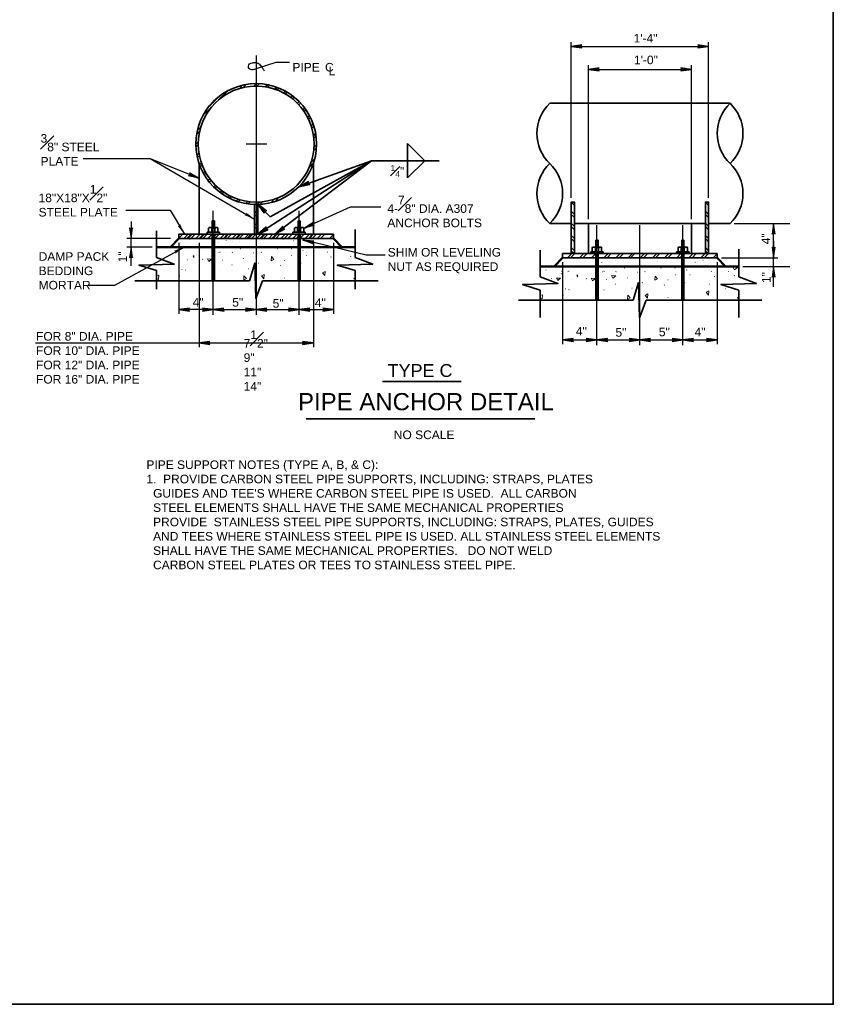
# Model space of a CAD drawing. Extents: x -369 to 591, y -303 to 369.
# Tile 4 of 6: x 307 to 591, y -303 to 41. Entities that reach past the tile are written whole.
import ezdxf

# ---------------------------------------------------------------- set-up
doc = ezdxf.new("R2010")
doc.units = 0
doc.header["$MEASUREMENT"] = 0
doc.linetypes.add('ACAD_ISO08W100', pattern=[432, 288, -36, 72, -36])
for name, color, linetype, lineweight in [('Level 1', 7, 'Continuous', 18), ('S-Anno-Brkl', 2, 'Continuous', 35), ('S-Anno-Dims', 33, 'Continuous', 35), ('S-Anno-Note', 2, 'Continuous', 50), ('S-Anno-Patt', 152, 'Continuous', 18), ('S-Anno-Symb-Weld', 5, 'Continuous', 35), ('S-Anno-Text', 53, 'Continuous', 25), ('S-Anno-Text-Titl', 6, 'Continuous', 35), ('S-Sect-Cntr', 5, 'ACAD_ISO08W100', 25), ('S-Sect-Conc', 6, 'Continuous', 50), ('S-Sect-Misc', 3, 'Continuous', 35), ('S-Sect-Shps', 3, 'Continuous', 35)]:
    doc.layers.add(name, color=color, linetype=linetype, lineweight=lineweight)
doc.styles.add('NOTES', font='romans.shx')

# ---------------------------------------------------------------- blocks, each defined once
blk = doc.blocks.new('LARROW')
at = {"linetype": 'ByBlock', "lineweight": -2}
blk.add_hatch(color=0, dxfattribs=at).paths.add_polyline_path([(-4.92, -0.71), (-4.77, -0.59), (-4.55, -0.38), (-4.44, -0.19), (-4.42, 0), (-4.46, 0.21), (-4.57, 0.41), (-4.79, 0.61), (-4.93, 0.71), (0, 0)])
at = {"color": 0, "linetype": 'ByBlock', "lineweight": -2, "flags": 128}
blk.add_lwpolyline([(0, 0), (-4.93, 0.71), (-4.79, 0.61), (-4.57, 0.41), (-4.57, 0.41), (-4.46, 0.21), (-4.42, 0), (-4.44, -0.19), (-4.55, -0.38), (-4.77, -0.59), (-4.92, -0.71)], close=True, dxfattribs=at)

msp = doc.modelspace()

# ---------------------------------------------------------------- hatches: boundary and pattern name
at = {"layer": 'S-Anno-Symb-Weld'}
for points in [[(404.25, -17.62), (407.59, -15.84), (407.51, -15.97), (407.41, -16.18), (407.39, -16.35), (407.41, -16.48), (407.5, -16.62), (407.63, -16.74), (407.84, -16.83), (407.96, -16.87)], [(392.1, -26.78), (389.89, -23.7), (392.88, -26.02), (392.74, -26), (392.51, -26), (392.34, -26.04), (392.23, -26.12), (392.13, -26.26), (392.08, -26.43), (392.09, -26.65)], [(389.89, -34.2), (392.74, -31.71), (392.69, -31.85), (392.64, -32.07), (392.66, -32.24), (392.72, -32.37), (392.83, -32.49), (392.99, -32.58), (393.21, -32.61), (393.34, -32.62)]]:
    msp.add_hatch(color=256, dxfattribs=at).paths.add_polyline_path(points)
at = {"layer": 'S-Anno-Text'}
for points in [[(388.76, -28.95), (385.25, -27.54), (385.39, -27.52), (385.62, -27.46), (385.76, -27.37), (385.85, -27.26), (385.91, -27.11), (385.91, -26.93), (385.84, -26.71), (385.79, -26.6)], [(364.23, -34.2), (361.86, -31.24), (361.99, -31.3), (362.22, -31.36), (362.39, -31.35), (362.52, -31.3), (362.64, -31.19), (362.73, -31.04), (362.78, -30.82), (362.79, -30.69)], [(361.08, -40.99), (361.14, -40.86), (361.2, -40.64), (361.2, -40.46), (361.15, -40.33), (361.05, -40.21), (360.9, -40.11), (360.68, -40.06), (360.55, -40.04), (364.1, -38.7)]]:
    msp.add_hatch(color=256, dxfattribs=at).paths.add_polyline_path(points, flags=16)

# ---------------------------------------------------------------- linework, layer by layer
at = {"layer": 'Level 1', "color": 3, "linetype": 'Continuous', "lineweight": 35}
msp.add_3dface([(-369.04, 368.81), (590.97, 368.81), (590.97, -303.19), (-369.04, -303.19)], dxfattribs=at)
at = {"layer": 'S-Anno-Brkl'}
for p, q in [((354.52, -42.33), (354.52, -33.02)), ((423.86, -42.33), (423.86, -32.6)), ((488.58, -49.1), (488.58, -39.79)), ((557.92, -49.1), (557.92, -39.38)), ((354.52, -53.45), (354.52, -46.92)), ((423.86, -53.45), (423.86, -46.92)), ((346.88, -50.5), (386.96, -50.5)), ((391.55, -50.5), (431.91, -50.5)), ((488.58, -63.34), (488.58, -53.69)), ((557.92, -63.34), (557.92, -53.69)), ((480.94, -57.27), (521.02, -57.27)), ((525.61, -57.27), (565.97, -57.27))]:
    msp.add_line(p, q, dxfattribs=at)
at = {"layer": 'S-Anno-Brkl', "flags": 128}
for points in [[(354.52, -42.33), (360.7, -44.63), (348.33, -44.98), (354.52, -46.92)], [(391.55, -50.5), (389.25, -56.69), (388.9, -44.31), (386.96, -50.5)], [(423.86, -42.33), (430.04, -44.63), (417.67, -44.98), (423.86, -46.92)], [(488.58, -49.1), (494.77, -51.4), (482.39, -51.75), (488.58, -53.69)], [(525.61, -57.27), (523.31, -63.46), (522.96, -51.08), (521.02, -57.27)], [(557.92, -49.1), (564.11, -51.4), (551.73, -51.75), (557.92, -53.69)]]:
    msp.add_lwpolyline(points, dxfattribs=at)
at = {"layer": 'S-Anno-Dims', "lineweight": 25}
for p, q in [((499.39, -21.47), (499.39, 32.9)), ((499.39, 31.41), (547.39, 31.41)), ((547.39, -21.47), (547.39, 32.9)), ((505.39, -28.97), (505.39, 24.89)), ((541.39, -28.97), (541.39, 24.89)), ((505.39, 23.39), (541.39, 23.39)), ((374.33, -62.39), (374.33, -26.09)), ((404.33, -62.39), (404.33, -26.09)), ((345.62, -29.71), (345.62, -35.7)), ((556.38, -30.47), (571.61, -30.47)), ((556.76, -30.47), (575.77, -30.47)), ((570.11, -42.47), (570.11, -30.47)), ((508.39, -73), (508.39, -31.04)), ((523.39, -73), (523.39, -31.04)), ((538.39, -73), (538.39, -31.04)), ((359.33, -35.7), (344.12, -35.7)), ((345.62, -38.7), (345.62, -35.7)), ((362.33, -37.2), (362.33, -62.01)), ((369.36, -37.2), (369.36, -73.64)), ((409.29, -37.2), (409.29, -73.64)), ((416.33, -37.2), (416.33, -62.01)), ((570.11, -36.48), (570.11, -42.47)), ((353.02, -38.7), (344.12, -38.7)), ((345.62, -45.3), (345.62, -38.7)), ((496.39, -43.97), (496.39, -72.62)), ((550.39, -43.97), (550.39, -72.62)), ((551.88, -42.47), (571.61, -42.47)), ((570.11, -45.47), (570.11, -42.47)), ((559.41, -45.47), (571.61, -45.47)), ((559.79, -45.47), (575.77, -45.47)), ((570.11, -52.62), (570.11, -45.47)), ((374.33, -60.52), (362.33, -60.52)), ((371.42, -60.52), (374.33, -60.52)), ((374.33, -60.52), (389.33, -60.52)), ((389.33, -60.52), (404.33, -60.52)), ((404.33, -60.52), (416.33, -60.52)), ((312.18, -72.15), (373.11, -72.15)), ((369.36, -72.15), (409.29, -72.15)), ((496.39, -71.13), (508.39, -71.13)), ((508.39, -71.13), (523.39, -71.13)), ((523.39, -71.13), (538.39, -71.13)), ((538.39, -71.13), (550.39, -71.13))]:
    msp.add_line(p, q, dxfattribs=at)
at = {"layer": 'S-Anno-Patt'}
for p, q in [((388.76, -23.79), (388.86, -23.7)), ((362.89, -37.1), (362.92, -37.13)), ((366.16, -35.98), (366.19, -36.02)), ((376.05, -37.23), (376.09, -37.26)), ((376.29, -36.97), (376.32, -37)), ((378.78, -36.44), (378.81, -36.48)), ((380.94, -36.57), (380.97, -36.61)), ((383.56, -36.84), (383.59, -36.87)), ((387.69, -36.12), (387.72, -36.15)), ((390.57, -36.25), (390.6, -36.28)), ((395.48, -37.1), (395.52, -37.13)), ((398.76, -35.98), (398.79, -36.02)), ((402.3, -36.51), (402.33, -36.54)), ((408.65, -37.23), (408.68, -37.26)), ((408.89, -36.97), (408.92, -37)), ((374.01, -40.39), (373.9, -40.42)), ((374.01, -41.27), (373.9, -41.3)), ((376.43, -40.54), (376.31, -40.58)), ((376.79, -40.39), (376.68, -40.42)), ((381.03, -40.51), (380.91, -40.54)), ((383.91, -39.27), (383.8, -39.3)), ((388.54, -40.66), (388.42, -40.7)), ((391.2, -40.51), (391.09, -40.54)), ((396.79, -39.27), (396.68, -39.3)), ((401.61, -39.3), (401.5, -39.33)), ((405.73, -39.91), (405.62, -39.94)), ((414.34, -40.42), (414.23, -40.45)), ((365.49, -43.14), (365.38, -43.18)), ((370.69, -42.95), (370.57, -42.99)), ((377.61, -43.23), (377.5, -43.26)), ((385.01, -42.68), (384.9, -42.71)), ((390.22, -44.33), (390.1, -44.36)), ((399.26, -43.36), (399.14, -43.39)), ((401.73, -41.63), (401.62, -41.67)), ((405.02, -44.33), (404.9, -44.36)), ((406.94, -41.63), (406.83, -41.67)), ((415.56, -42.14), (415.44, -42.18)), ((422.34, -41.9), (422.22, -41.93)), ((496.95, -43.87), (496.98, -43.9)), ((500.22, -42.75), (500.25, -42.79)), ((510.11, -44), (510.15, -44.03)), ((510.35, -43.74), (510.38, -43.77)), ((512.84, -43.21), (512.87, -43.25)), ((515, -43.34), (515.03, -43.38)), ((517.62, -43.61), (517.65, -43.64)), ((521.75, -42.89), (521.78, -42.92)), ((524.63, -43.02), (524.66, -43.05)), ((529.55, -43.87), (529.58, -43.9)), ((532.82, -42.75), (532.85, -42.79)), ((536.36, -43.28), (536.39, -43.31)), ((542.71, -44), (542.75, -44.03)), ((542.95, -43.74), (542.98, -43.77)), ((545.44, -43.21), (545.47, -43.25)), ((547.6, -43.34), (547.63, -43.38)), ((550.22, -43.61), (550.25, -43.64)), ((363.47, -46.52), (363.35, -46.55)), ((364.67, -46.76), (364.56, -46.8)), ((376.79, -46.85), (376.68, -46.88)), ((380.9, -44.87), (380.78, -44.91)), ((386.65, -46.25), (386.54, -46.28)), ((397.89, -45.15), (397.78, -45.18)), ((490.63, -46.71), (490.51, -46.75)), ((495.95, -47.08), (495.84, -47.11)), ((495.95, -47.96), (495.84, -47.99)), ((498.37, -47.23), (498.26, -47.26)), ((498.73, -47.08), (498.62, -47.11)), ((508.07, -47.16), (507.96, -47.19)), ((508.07, -48.04), (507.96, -48.07)), ((510.49, -47.31), (510.37, -47.35)), ((510.85, -47.16), (510.74, -47.19)), ((515.09, -47.28), (514.98, -47.31)), ((517.97, -46.04), (517.86, -46.07)), ((522.6, -47.43), (522.48, -47.47)), ((525.26, -47.28), (525.15, -47.31)), ((530.86, -46.04), (530.74, -46.07)), ((535.67, -46.07), (535.56, -46.1)), ((539.79, -46.68), (539.68, -46.71)), ((548.41, -47.19), (548.29, -47.22)), ((554.34, -47.19), (554.22, -47.22)), ((362.62, -48.7), (362.51, -48.74)), ((374.74, -48.79), (374.62, -48.82)), ((399.26, -49.54), (399.15, -49.57)), ((492.63, -49.64), (492.52, -49.67)), ((499.55, -49.91), (499.44, -49.95)), ((504.75, -49.72), (504.63, -49.76)), ((511.67, -50), (511.56, -50.03)), ((519.07, -49.45), (518.96, -49.48)), ((524.28, -51.1), (524.16, -51.13)), ((533.32, -50.13), (533.2, -50.16)), ((535.8, -48.41), (535.68, -48.44)), ((539.08, -51.1), (538.96, -51.13)), ((541, -48.41), (540.89, -48.44)), ((549.62, -48.92), (549.5, -48.95)), ((556.4, -48.67), (556.28, -48.7)), ((497.53, -53.29), (497.42, -53.32)), ((498.73, -53.53), (498.62, -53.57)), ((510.85, -53.62), (510.74, -53.65)), ((514.96, -51.64), (514.85, -51.68)), ((520.71, -53.02), (520.6, -53.05)), ((531.95, -51.92), (531.84, -51.95)), ((547.69, -51.61), (547.58, -51.64)), ((553.45, -53.25), (553.33, -53.28)), ((496.68, -55.47), (496.57, -55.51)), ((508.8, -55.56), (508.69, -55.59)), ((533.32, -56.31), (533.21, -56.34))]:
    msp.add_line(p, q, dxfattribs=at)
at = {"layer": 'S-Anno-Patt', "flags": 128}
for points in [[(367.62, -42.36), (367.28, -41.76), (367.63, -41.78)], [(557.45, -45.79), (556.49, -46.61), (556.02, -45.77)], [(556.95, -45.76), (557.45, -45.79)], [(354.97, -48.72), (355.27, -48.55), (355.18, -50.02)], [(355.18, -50.02), (354.97, -49.77)], [(384.97, -50.08), (385.06, -48.71)], [(385.06, -48.71), (385.88, -49.66), (385.14, -50.08)], [(423.55, -49.84), (423.4, -49.65), (423.55, -49.57)], [(501.68, -49.13), (501.34, -48.53), (501.69, -48.55)], [(489.03, -55.49), (489.33, -55.32), (489.24, -56.79)], [(489.24, -56.79), (489.03, -56.54)], [(519.03, -56.85), (519.12, -55.48)], [(519.12, -55.48), (519.94, -56.43), (519.2, -56.85)], [(557.61, -56.61), (557.46, -56.42), (557.61, -56.34)]]:
    msp.add_lwpolyline(points, dxfattribs=at)
at = {"layer": 'S-Anno-Patt'}
for points in [[(373.73, -42.91), (372.77, -43.73), (372.26, -42.81)], [(394.63, -42.04), (395.45, -43), (394.53, -43.51)], [(404.7, -48.16), (403.89, -47.2), (404.8, -46.69)], [(413.32, -48.67), (412.5, -47.71), (413.41, -47.2)], [(391.99, -49.74), (391.17, -48.78), (392.09, -48.27)], [(495.67, -49.6), (494.72, -50.41), (494.2, -49.5)], [(507.79, -49.68), (506.83, -50.5), (506.32, -49.58)], [(514.93, -48.71), (513.97, -49.53), (513.46, -48.61)], [(528.69, -48.81), (529.51, -49.77), (528.59, -50.28)], [(538.77, -54.93), (537.95, -53.97), (538.86, -53.46)], [(547.38, -55.44), (546.56, -54.48), (547.47, -53.97)], [(526.05, -56.51), (525.23, -55.55), (526.15, -55.04)]]:
    msp.add_3dface(points, dxfattribs=at)
at = {"layer": 'S-Anno-Symb-Weld'}
for p, q in [((442.19, -2.51), (448.19, -8.51)), ((442.19, -8.51), (442.19, -2.51)), ((429.66, -8.51), (389.89, -34.2)), ((429.66, -8.51), (394.16, -28.13)), ((429.66, -8.51), (395.87, -34.2)), ((429.66, -8.51), (404.25, -17.62)), ((429.66, -8.51), (453.25, -8.51)), ((442.19, -8.51), (442.19, -14.51)), ((442.19, -14.51), (448.19, -8.51)), ((394.16, -28.13), (389.89, -23.7))]:
    msp.add_line(p, q, dxfattribs=at)
at = {"layer": 'S-Anno-Symb-Weld', "flags": 128}
for points in [[(404.25, -17.62), (407.96, -16.87), (407.84, -16.83), (407.63, -16.74), (407.63, -16.74), (407.5, -16.62), (407.41, -16.48), (407.39, -16.35), (407.41, -16.18), (407.51, -15.97), (407.59, -15.84)], [(389.89, -23.7), (392.1, -26.78), (392.09, -26.65), (392.08, -26.43), (392.08, -26.43), (392.13, -26.26), (392.23, -26.12), (392.34, -26.04), (392.51, -26), (392.74, -26), (392.88, -26.02)], [(389.89, -34.2), (393.34, -32.62), (393.21, -32.61), (392.99, -32.58), (392.99, -32.58), (392.83, -32.49), (392.72, -32.37), (392.66, -32.24), (392.64, -32.07), (392.69, -31.85), (392.74, -31.71)]]:
    msp.add_lwpolyline(points, close=True, dxfattribs=at)
msp.add_lwpolyline([(399.19, -32.36), (395.87, -34.2), (398.53, -31.5), (398.49, -31.64), (398.45, -31.87), (398.48, -32.04), (398.55, -32.16), (398.67, -32.27), (398.83, -32.34), (399.06, -32.36), (399.19, -32.36), (395.96, -34.14), (398.45, -31.6), (398.42, -31.73), (398.38, -31.97), (398.46, -32.17), (398.62, -32.32), (398.79, -32.37), (398.96, -32.39), (399.07, -32.39), (396.12, -34.02), (398.36, -31.74), (398.32, -31.87), (398.33, -31.98), (398.35, -32.11), (398.43, -32.26), (398.52, -32.36), (398.64, -32.41), (398.8, -32.4), (398.94, -32.43), (396.3, -33.88), (398.26, -31.9), (398.26, -32.1), (398.34, -32.27), (398.48, -32.42), (398.81, -32.46), (396.52, -33.73), (398.18, -32.06), (398.22, -32.16), (398.27, -32.34), (398.42, -32.46), (398.66, -32.48), (396.7, -33.59), (398.16, -32.16), (398.18, -32.31), (398.24, -32.44), (398.49, -32.53), (396.93, -33.42), (398.09, -32.28), (398.12, -32.39), (398.18, -32.49), (398.36, -32.55), (397.2, -33.21), (398.05, -32.4), (398.12, -32.54), (398.26, -32.55), (397.42, -33.05), (398.02, -32.48), (398.12, -32.59), (397.64, -32.88), (398.02, -32.54), (398.06, -32.57), (397.92, -32.67)], dxfattribs=at)
at = {"layer": 'S-Anno-Text', "flags": 128}
for points in [[(401.02, 25.83), (396.18, 25.83), (389.33, 23.61)], [(328.82, -7.73), (352.24, -7.73), (388.76, -28.95)], [(328.82, -7.73), (352.24, -7.73), (369.36, -14.66)], [(366.09, -12.75), (369.36, -14.66), (365.68, -13.76), (365.82, -13.72), (366.04, -13.63), (366.17, -13.52), (366.24, -13.4), (366.27, -13.24), (366.25, -13.06), (366.15, -12.86), (366.09, -12.75), (369.26, -14.61), (365.81, -13.77), (365.94, -13.73), (366.16, -13.65), (366.29, -13.47), (366.34, -13.26), (366.3, -13.08), (366.23, -12.93), (366.17, -12.83), (369.08, -14.54), (365.98, -13.77), (366.11, -13.75), (366.19, -13.68), (366.3, -13.59), (366.39, -13.45), (366.43, -13.32), (366.4, -13.19), (366.31, -13.06), (366.27, -12.93), (368.86, -14.45), (366.16, -13.78), (366.33, -13.68), (366.44, -13.52), (366.5, -13.32), (366.36, -13.03), (368.63, -14.34), (366.34, -13.77), (366.41, -13.68), (366.54, -13.55), (366.57, -13.36), (366.46, -13.14), (368.41, -14.25), (366.44, -13.74), (366.55, -13.64), (366.63, -13.52), (366.58, -13.26), (368.15, -14.15), (366.58, -13.73), (366.66, -13.65), (366.71, -13.55), (366.66, -13.36), (367.84, -14.02), (366.7, -13.7), (366.78, -13.58), (366.72, -13.45), (367.58, -13.92), (366.78, -13.69), (366.82, -13.55), (367.32, -13.81), (366.83, -13.66), (366.84, -13.61), (367, -13.68)], [(343.77, -25.81), (359.29, -25.81), (364.23, -34.2)], [(432.85, -24.81), (422.19, -24.81), (405.94, -32.14)], [(409.59, -31.09), (405.94, -32.14), (409.14, -30.1), (409.07, -30.23), (408.99, -30.45), (408.97, -30.62), (409.01, -30.75), (409.11, -30.89), (409.25, -30.99), (409.46, -31.06), (409.59, -31.09), (406.05, -32.1), (409.04, -30.18), (408.98, -30.3), (408.89, -30.52), (408.92, -30.74), (409.05, -30.92), (409.2, -31.01), (409.36, -31.07), (409.47, -31.09), (406.23, -32.02), (408.92, -30.3), (408.85, -30.41), (408.84, -30.52), (408.83, -30.66), (408.87, -30.82), (408.94, -30.94), (409.05, -31.01), (409.21, -31.04), (409.33, -31.1), (406.44, -31.92), (408.79, -30.43), (408.74, -30.62), (408.79, -30.81), (408.89, -30.99), (409.2, -31.1), (406.68, -31.83), (408.68, -30.57), (408.69, -30.68), (408.7, -30.87), (408.82, -31.02), (409.05, -31.09), (406.9, -31.73), (408.63, -30.66), (408.62, -30.81), (408.65, -30.95), (408.87, -31.09), (407.15, -31.61), (408.54, -30.77), (408.54, -30.88), (408.58, -30.99), (408.75, -31.08), (407.46, -31.47), (408.48, -30.87), (408.51, -31.02), (408.65, -31.06), (407.71, -31.36), (408.42, -30.94), (408.5, -31.07), (407.97, -31.24), (408.41, -31), (408.45, -31.04), (408.29, -31.11)], [(434.34, -41.49), (427.78, -41.49), (405.66, -36.2)], [(409.18, -37.6), (405.66, -36.2), (409.43, -36.54), (409.3, -36.6), (409.1, -36.72), (408.99, -36.85), (408.93, -36.98), (408.92, -37.14), (408.97, -37.32), (409.1, -37.5), (409.18, -37.6), (405.76, -36.23), (409.31, -36.55), (409.18, -36.6), (408.98, -36.72), (408.87, -36.92), (408.86, -37.13), (408.92, -37.3), (409.02, -37.45), (409.08, -37.53), (405.96, -36.28), (409.14, -36.57), (409.01, -36.62), (408.94, -36.69), (408.85, -36.79), (408.78, -36.95), (408.76, -37.09), (408.8, -37.21), (408.91, -37.33), (408.97, -37.45), (406.18, -36.33), (408.95, -36.59), (408.8, -36.72), (408.72, -36.89), (408.69, -37.09), (408.87, -37.37), (406.43, -36.4), (408.78, -36.63), (408.72, -36.73), (408.61, -36.88), (408.61, -37.07), (408.76, -37.27), (406.66, -36.46), (408.68, -36.68), (408.59, -36.79), (408.53, -36.92), (408.61, -37.16), (406.93, -36.52), (408.55, -36.71), (408.48, -36.79), (408.45, -36.9), (408.52, -37.08), (407.26, -36.6), (408.44, -36.75), (408.37, -36.89), (408.45, -37), (407.53, -36.67), (408.35, -36.77), (408.33, -36.92), (407.8, -36.73), (408.31, -36.81), (408.31, -36.86), (408.14, -36.82)], [(330.66, -52.05), (339.97, -52.05), (364.1, -38.7)]]:
    msp.add_lwpolyline(points, dxfattribs=at)
at = {"layer": 'S-Anno-Text'}
msp.add_open_spline([(389.33, 23.61), (389.15, 23.51), (388.96, 23.44), (388.77, 23.38), (388.55, 23.3), (388.35, 23.26), (388.12, 23.23), (387.88, 23.21), (387.66, 23.24), (387.43, 23.32), (387.22, 23.39), (387.05, 23.53), (386.91, 23.7), (386.73, 23.93), (386.57, 24.18), (386.59, 24.55), (386.61, 24.91), (386.8, 25.15), (387.03, 25.29), (387.3, 25.44), (387.6, 25.56), (387.93, 25.64), (388.32, 25.74), (388.66, 25.8), (389.06, 25.79), (389.28, 25.79), (389.47, 25.75), (389.67, 25.66), (389.97, 25.53), (390.23, 25.36), (390.47, 25.15), (390.67, 24.98), (390.87, 24.8), (391.02, 24.59), (391.2, 24.35), (391.36, 24.1), (391.52, 23.85), (391.74, 23.52), (391.96, 23.2), (392.15, 22.85)], degree=3, knots=[0, 0, 0, 0, 0.055455, 0.055455, 0.055455, 0.116759, 0.116759, 0.116759, 0.17985, 0.17985, 0.17985, 0.238737, 0.238737, 0.238737, 0.322673, 0.322673, 0.322673, 0.401014, 0.401014, 0.401014, 0.489167, 0.489167, 0.489167, 0.59371, 0.59371, 0.59371, 0.651095, 0.651095, 0.651095, 0.737794, 0.737794, 0.737794, 0.810326, 0.810326, 0.810326, 0.891928, 0.891928, 0.891928, 1, 1, 1, 1], dxfattribs=at)
at = {"layer": 'S-Anno-Text-Titl'}
for p, q in [((433.48, -85.59), (460.94, -85.59)), ((406.8, -98.65), (486.72, -98.65))]:
    msp.add_line(p, q, dxfattribs=at)
at = {"layer": 'S-Sect-Cntr'}
for p, q in [((389.33, 28.25), (389.33, -62.39)), ((393.05, -2.7), (385.8, -2.7))]:
    msp.add_line(p, q, dxfattribs=at)
at = {"layer": 'S-Sect-Conc'}
for p, q in [((362.33, -35.7), (359.39, -38.7)), ((419.26, -38.7), (416.33, -35.7)), ((354.52, -38.7), (423.86, -38.7)), ((496.39, -42.47), (493.45, -45.47)), ((553.32, -45.47), (550.39, -42.47)), ((488.58, -45.47), (557.92, -45.47))]:
    msp.add_line(p, q, dxfattribs=at)
at = {"layer": 'S-Sect-Misc'}
for p, q in [((373.95, -29.49), (374.7, -29.49)), ((373.95, -31.9), (373.95, -29.49)), ((373.95, -30.27), (374.7, -30.27)), ((374.1, -29.88), (374.55, -29.88)), ((374.1, -30.69), (374.55, -30.69)), ((374.7, -31.9), (374.7, -29.49)), ((403.95, -29.49), (404.7, -29.49)), ((403.95, -31.9), (403.95, -29.49)), ((403.95, -30.27), (404.7, -30.27)), ((404.1, -29.88), (404.55, -29.88)), ((404.1, -30.69), (404.55, -30.69)), ((404.7, -31.9), (404.7, -29.49)), ((372.16, -34.2), (372.16, -33.54)), ((372.16, -33.54), (376.49, -33.54)), ((372.16, -34.2), (376.49, -34.2)), ((372.71, -33.54), (372.71, -32.14)), ((372.94, -31.9), (375.71, -31.9)), ((373.8, -33.54), (373.8, -31.9)), ((373.95, -31.08), (374.7, -31.08)), ((374.7, -34.2), (373.95, -34.2)), ((374.1, -31.51), (374.55, -31.51)), ((374.58, -31.9), (374.85, -32.37)), ((374.85, -33.54), (374.85, -31.9)), ((375.13, -31.9), (374.85, -32.37)), ((375.94, -33.54), (375.94, -32.14)), ((376.49, -34.2), (376.49, -33.54)), ((402.16, -34.2), (402.16, -33.54)), ((402.16, -33.54), (406.49, -33.54)), ((402.16, -34.2), (406.49, -34.2)), ((402.71, -33.54), (402.71, -32.14)), ((402.94, -31.9), (405.71, -31.9)), ((403.8, -33.54), (403.8, -31.9)), ((403.95, -31.08), (404.7, -31.08)), ((404.7, -34.2), (403.95, -34.2)), ((404.1, -31.51), (404.55, -31.51)), ((404.58, -31.9), (404.85, -32.37)), ((404.85, -33.54), (404.85, -31.9)), ((405.13, -31.9), (404.85, -32.37)), ((405.94, -33.54), (405.94, -32.14)), ((406.49, -34.2), (406.49, -33.54)), ((508.01, -36.26), (508.76, -36.26)), ((508.01, -38.67), (508.01, -36.26)), ((508.01, -37.04), (508.76, -37.04)), ((508.16, -36.65), (508.61, -36.65)), ((508.16, -37.46), (508.61, -37.46)), ((508.76, -38.67), (508.76, -36.26)), ((538.01, -36.26), (538.76, -36.26)), ((538.01, -38.67), (538.01, -36.26)), ((538.01, -37.04), (538.76, -37.04)), ((538.16, -36.65), (538.61, -36.65)), ((538.16, -37.46), (538.61, -37.46)), ((538.76, -38.67), (538.76, -36.26)), ((506.22, -40.97), (506.22, -40.31)), ((506.22, -40.31), (510.55, -40.31)), ((506.22, -40.97), (510.55, -40.97)), ((506.77, -40.31), (506.77, -38.91)), ((507, -38.67), (509.77, -38.67)), ((507.86, -40.31), (507.86, -38.67)), ((508.01, -37.85), (508.76, -37.85)), ((508.76, -40.97), (508.01, -40.97)), ((508.16, -38.28), (508.61, -38.28)), ((508.64, -38.67), (508.91, -39.14)), ((508.91, -40.31), (508.91, -38.67)), ((509.19, -38.67), (508.91, -39.14)), ((510, -40.31), (510, -38.91)), ((510.55, -40.97), (510.55, -40.31)), ((536.22, -40.97), (536.22, -40.31)), ((536.22, -40.31), (540.55, -40.31)), ((536.22, -40.97), (540.55, -40.97)), ((536.77, -40.31), (536.77, -38.91)), ((537, -38.67), (539.77, -38.67)), ((537.86, -40.31), (537.86, -38.67)), ((538.01, -37.85), (538.76, -37.85)), ((538.76, -40.97), (538.01, -40.97)), ((538.16, -38.28), (538.61, -38.28)), ((538.64, -38.67), (538.91, -39.14)), ((538.91, -40.31), (538.91, -38.67)), ((539.19, -38.67), (538.91, -39.14)), ((540, -40.31), (540, -38.91)), ((540.55, -40.97), (540.55, -40.31))]:
    msp.add_line(p, q, dxfattribs=at)
at = {"layer": 'S-Sect-Misc', "flags": 128}
for points in [[(373.95, -34.2), (373.95, -50.5)], [(374.7, -50.5), (374.7, -34.2)], [(403.95, -34.2), (403.95, -50.5)], [(404.7, -50.5), (404.7, -34.2)], [(508.01, -40.97), (508.01, -57.27)], [(508.76, -57.27), (508.76, -40.97)], [(538.01, -40.97), (538.01, -57.27)], [(538.76, -57.27), (538.76, -40.97)]]:
    msp.add_lwpolyline(points, dxfattribs=at)
at = {"layer": 'S-Sect-Misc'}
for centre, start, end in [((372.94, -32.14), 90, 180), ((375.71, -32.14), 0, 90), ((402.94, -32.14), 90, 180), ((405.71, -32.14), 0, 90), ((507, -38.91), 90, 180), ((509.77, -38.91), 0, 90), ((537, -38.91), 90, 180), ((539.77, -38.91), 0, 90)]:
    msp.add_arc(centre, 0.234, start, end, dxfattribs=at)
at = {"layer": 'S-Sect-Misc', "extrusion": (0, 0, -1)}
for points in [[(-374.07, -31.9), (-373.53, -31.9), (-373.8, -32.37)], [(-374.58, -31.9), (-375.13, -31.9), (-374.85, -32.37)], [(-404.07, -31.9), (-403.53, -31.9), (-403.8, -32.37)], [(-404.58, -31.9), (-405.13, -31.9), (-404.85, -32.37)], [(-508.14, -38.67), (-507.59, -38.67), (-507.86, -39.14)], [(-508.64, -38.67), (-509.19, -38.67), (-508.91, -39.14)], [(-538.14, -38.67), (-537.59, -38.67), (-537.86, -39.14)], [(-538.64, -38.67), (-539.19, -38.67), (-538.91, -39.14)]]:
    msp.add_solid(points, dxfattribs=at)
at = {"layer": 'S-Sect-Shps'}
for p, q in [((383.34, 16.63), (384.56, 17.84)), ((384.72, 16.99), (385.81, 18.08)), ((388.47, 17.51), (389.33, 18.37)), ((389.5, 17.52), (390.33, 18.35)), ((392.5, 17.3), (393.23, 18.03)), ((393.34, 17.12), (394.05, 17.83)), ((372.62, 10.15), (376.53, 14.05)), ((376.19, 12.7), (379.36, 15.86)), ((395.88, 16.43), (396.54, 17.1)), ((396.64, 16.18), (397.29, 16.83)), ((398.85, 15.16), (399.48, 15.79)), ((399.49, 14.78), (400.11, 15.4)), ((401.43, 13.5), (402.04, 14.11)), ((370.73, 7.24), (374.06, 10.57)), ((402.01, 13.06), (402.61, 13.66)), ((403.71, 11.53), (404.3, 12.13)), ((404.2, 11.01), (404.82, 11.62)), ((491.89, 11.53), (497.32, 11.53)), ((496.94, 11.53), (550.88, 11.53)), ((549.45, 11.53), (554.89, 11.53)), ((405.66, 9.24), (406.28, 9.86)), ((406.07, 8.64), (406.68, 9.25)), ((407.27, 6.62), (407.9, 7.24)), ((407.63, 5.95), (408.25, 6.57)), ((408.55, 3.65), (409.21, 4.31)), ((408.77, 2.85), (409.46, 3.54)), ((368.53, 0.79), (369.63, 1.89)), ((368.8, 2.09), (369.99, 3.27)), ((409.34, 0.2), (410.08, 0.94)), ((409.47, -0.69), (410.22, 0.06)), ((368.26, -2.7), (369.12, -1.84)), ((368.26, -3.72), (369.08, -2.89)), ((409.53, -3.85), (410.41, -2.97)), ((368.61, -6.59), (369.35, -5.85)), ((368.79, -7.43), (369.5, -6.72)), ((409.42, -4.98), (410.36, -4.04)), ((369.36, -9.53), (369.36, -34.2)), ((369.53, -9.92), (370.18, -9.26)), ((369.8, -10.67), (370.46, -10)), ((407.91, -10.74), (409.37, -9.28)), ((408.51, -9.12), (409.75, -7.88)), ((409.29, -9.53), (409.29, -34.2)), ((370.84, -12.84), (371.48, -12.21)), ((371.22, -13.48), (371.84, -12.86)), ((372.52, -15.41), (373.12, -14.81)), ((372.96, -15.99), (373.56, -15.39)), ((374.49, -17.68), (375.09, -17.08)), ((375.01, -18.18), (375.62, -17.57)), ((376.78, -19.64), (377.39, -19.02)), ((377.38, -20.06), (377.98, -19.45)), ((379.38, -21.28), (380, -20.66)), ((380.04, -21.64), (380.69, -20.99)), ((382.3, -22.6), (382.99, -21.91)), ((383.09, -22.83), (383.77, -22.15)), ((385.69, -23.45), (386.41, -22.73)), ((386.55, -23.61), (387.34, -22.82)), ((389.61, -23.77), (390.49, -22.9)), ((390.67, -23.74), (391.61, -22.8)), ((394.5, -23.12), (395.75, -21.88)), ((395.92, -22.73), (397.36, -21.28)), ((500.51, -24.14), (499.39, -23.02)), ((547.39, -24.14), (546.26, -23.02)), ((388.76, -26.89), (389.89, -25.76)), ((388.76, -28.04), (389.89, -26.91)), ((500.51, -27.26), (499.39, -26.13)), ((500.51, -28.38), (499.39, -27.26)), ((547.39, -27.26), (546.26, -26.13)), ((547.39, -28.38), (546.26, -27.26)), ((388.76, -31.13), (389.89, -30.01)), ((491.89, -30.47), (499.39, -30.47)), ((500.51, -31.5), (499.39, -30.38)), ((500.51, -30.47), (546.26, -30.47)), ((505.39, -40.97), (505.39, -30.47)), ((541.39, -40.97), (541.39, -30.47)), ((547.39, -31.5), (546.26, -30.38)), ((547.39, -30.47), (554.89, -30.47)), ((362.2, -35.7), (363.7, -34.2)), ((364, -35.7), (365.5, -34.2)), ((365.12, -35.7), (366.62, -34.2)), ((365.47, -35.7), (366.97, -34.2)), ((366.45, -35.7), (367.95, -34.2)), ((368.24, -35.7), (369.74, -34.2)), ((369.36, -35.7), (370.86, -34.2)), ((369.71, -35.7), (371.21, -34.2)), ((370.69, -35.7), (372.19, -34.2)), ((372.48, -35.7), (373.98, -34.2)), ((373.61, -35.7), (375.11, -34.2)), ((373.96, -35.7), (375.46, -34.2)), ((374.93, -35.7), (376.43, -34.2)), ((376.72, -35.7), (378.22, -34.2)), ((377.85, -35.7), (379.35, -34.2)), ((378.2, -35.7), (379.7, -34.2)), ((379.17, -35.7), (380.67, -34.2)), ((380.97, -35.7), (382.47, -34.2)), ((382.09, -35.7), (383.59, -34.2)), ((382.44, -35.7), (383.94, -34.2)), ((383.42, -35.7), (384.92, -34.2)), ((385.21, -35.7), (386.71, -34.2)), ((386.03, -35.7), (387.53, -34.2)), ((386.68, -35.7), (388.18, -34.2)), ((387.66, -35.7), (389.16, -34.2)), ((388.76, -32.28), (389.89, -31.15)), ((389.45, -35.7), (390.95, -34.2)), ((390.58, -35.7), (392.08, -34.2)), ((390.93, -35.7), (392.43, -34.2)), ((391.9, -35.7), (393.4, -34.2)), ((393.69, -35.7), (395.19, -34.2)), ((394.82, -35.7), (396.32, -34.2)), ((395.17, -35.7), (396.67, -34.2)), ((396.14, -35.7), (397.64, -34.2)), ((397.94, -35.7), (399.44, -34.2)), ((399.06, -35.7), (400.56, -34.2)), ((400.39, -35.7), (401.89, -34.2)), ((402.18, -35.7), (403.68, -34.2)), ((403.3, -35.7), (404.8, -34.2)), ((403.65, -35.7), (405.15, -34.2)), ((404.63, -35.7), (406.13, -34.2)), ((406.42, -35.7), (407.92, -34.2)), ((407.55, -35.7), (409.05, -34.2)), ((407.9, -35.7), (409.4, -34.2)), ((408.87, -35.7), (410.37, -34.2)), ((410.66, -35.7), (412.16, -34.2)), ((411.79, -35.7), (413.29, -34.2)), ((414.91, -35.7), (416.41, -34.2)), ((500.51, -32.63), (499.39, -31.5)), ((547.39, -32.63), (546.26, -31.5)), ((500.51, -35.74), (499.39, -34.62)), ((500.51, -36.87), (499.39, -35.74)), ((547.39, -35.74), (546.26, -34.62)), ((547.39, -36.87), (546.26, -35.74)), ((498.06, -42.47), (499.56, -40.97)), ((499.18, -42.47), (500.68, -40.97)), ((500.51, -39.99), (499.39, -38.86)), ((500.51, -41.11), (499.39, -39.99)), ((502.3, -42.47), (503.8, -40.97)), ((503.42, -42.47), (504.92, -40.97)), ((506.54, -42.47), (508.04, -40.97)), ((507.67, -42.47), (509.17, -40.97)), ((510.78, -42.47), (512.28, -40.97)), ((511.91, -42.47), (513.41, -40.97)), ((515.03, -42.47), (516.53, -40.97)), ((516.15, -42.47), (517.65, -40.97)), ((519.27, -42.47), (520.77, -40.97)), ((520.09, -42.47), (521.59, -40.97)), ((523.51, -42.47), (525.01, -40.97)), ((524.64, -42.47), (526.14, -40.97)), ((527.76, -42.47), (529.26, -40.97)), ((528.88, -42.47), (530.38, -40.97)), ((532, -42.47), (533.5, -40.97)), ((533.12, -42.47), (534.62, -40.97)), ((536.24, -42.47), (537.74, -40.97)), ((537.37, -42.47), (538.87, -40.97)), ((540.48, -42.47), (541.98, -40.97)), ((541.61, -42.47), (543.11, -40.97)), ((544.73, -42.47), (546.23, -40.97)), ((545.85, -42.47), (547.35, -40.97)), ((547.39, -39.99), (546.26, -38.86)), ((547.39, -41.11), (546.26, -39.99)), ((548.97, -42.47), (550.47, -40.97))]:
    msp.add_line(p, q, dxfattribs=at)
for radius in [21.1, 20.25]:
    msp.add_circle((389.33, -2.7), radius, dxfattribs=at)
for centre, start, end in [((501.89, 1.03), 133.6028, 226.3972), ((564.89, 1.03), 133.6028, 226.3972), ((481.89, -19.97), 313.6028, 46.3972), ((544.89, -19.97), 313.6028, 46.3972)]:
    msp.add_arc(centre, 14.5, start, end, dxfattribs=at)
at = {"layer": 'S-Sect-Shps', "extrusion": (0, 0, -1)}
for centre, start, end in [((-544.89, 1.03), 133.6028, 226.3972), ((-501.89, -19.97), 313.6028, 46.3972)]:
    msp.add_arc(centre, 14.5, start, end, dxfattribs=at)
at = {"layer": 'S-Sect-Shps'}
for points in [[(388.76, -34.2), (389.89, -34.2), (389.89, -23.7), (388.76, -23.7)], [(500.51, -40.97), (500.51, -22.97), (499.39, -22.97), (499.39, -40.97)], [(547.39, -40.97), (547.39, -22.97), (546.26, -22.97), (546.26, -40.97)], [(362.33, -34.2), (416.33, -34.2), (416.33, -35.7), (362.33, -35.7)], [(496.39, -42.47), (550.39, -42.47), (550.39, -40.97), (496.39, -40.97)]]:
    msp.add_3dface(points, dxfattribs=at)

# ---------------------------------------------------------------- block references
at = {"layer": 'S-Anno-Dims', "lineweight": 25, "xscale": 0.7598681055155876, "yscale": 0.7352493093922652, "zscale": 0.03175}
for p, rotation in [((499.39, 31.41), 180), ((505.39, 23.39), 180), ((570.11, -30.47), 90), ((345.62, -35.7), 270), ((345.62, -38.7), 90), ((570.11, -42.47), 270), ((570.11, -42.47), 270), ((570.11, -45.47), 90), ((362.33, -60.52), 180), ((374.33, -60.52), 180), ((389.33, -60.52), 180), ((404.33, -60.52), 180), ((369.36, -72.15), 180), ((496.39, -71.13), 180), ((508.39, -71.13), 180), ((523.39, -71.13), 180), ((538.39, -71.13), 180)]:
    msp.add_blockref('LARROW', p, dxfattribs=dict(at, rotation=rotation))
for p in [(547.39, 31.41), (541.39, 23.39), (374.33, -60.52), (389.33, -60.52), (404.33, -60.52), (416.33, -60.52), (409.29, -72.15), (508.39, -71.13), (523.39, -71.13), (538.39, -71.13), (550.39, -71.13)]:
    msp.add_blockref('LARROW', p, dxfattribs=at)

# ---------------------------------------------------------------- texts
at = {"layer": 'S-Anno-Dims', "lineweight": 25, "char_height": 3, "attachment_point": 1, "line_spacing_factor": 0.731627, "style": 'NOTES'}
for s, insert in [('\\fArial|b0|i0|c0|p39;1\'-4"', (521.2, 35.77)), ('\\fArial|b0|i0|c0|p39;1\'-0"', (521.33, 28.18)), ('\\fArial|b0|i0|c0|p39;4"', (367.13, -56.49)), ('\\fArial|b0|i0|c0|p39;5"', (380.96, -56.49)), ('\\fArial|b0|i0|c0|p39;5"', (395.08, -56.87)), ('\\fArial|b0|i0|c0|p39;4"', (409.82, -56.63)), ('\\fArial|b0|i0|c0|p39;4"', (501.03, -66.56)), ('\\fArial|b0|i0|c0|p39;5"', (514.86, -67)), ('\\fArial|b0|i0|c0|p39;5"', (530.01, -66.85)), ('\\fArial|b0|i0|c0|p39;4"', (542.51, -66.85))]:
    msp.add_mtext(s, dxfattribs=dict(at, insert=insert))
at = {"layer": 'S-Anno-Dims', "lineweight": 25, "char_height": 3, "attachment_point": 1, "rotation": 90, "line_spacing_factor": 0.731627, "style": 'NOTES'}
for s, insert in [('\\fArial|b0|i0|c0|p39;4"', (565.9, -37.73)), ('\\fArial|b0|i0|c0|p39;1"', (341.15, -44)), ('\\fArial|b0|i0|c0|p39;1"', (566.05, -51.26))]:
    msp.add_mtext(s, dxfattribs=dict(at, insert=insert))
at = {"layer": 'S-Anno-Dims', "lineweight": 25, "char_height": 3, "attachment_point": 1, "style": 'NOTES'}
for s, insert in [('\\fArial|b0|i0|c0|p39;FOR 8" DIA. PIPE\\PFOR 10" DIA. PIPE\\PFOR 12" DIA. PIPE\\PFOR 16" DIA. PIPE', (312.41, -68.36)), ('\\A0;\\fArial|b0|i0|c0|p39;7\\S1#2;"\\P9"\\P11"\\P14"', (384.94, -67.8))]:
    msp.add_mtext(s, dxfattribs=dict(at, insert=insert))
at = {"layer": 'S-Anno-Note', "insert": (350.97, -113.21), "char_height": 3, "attachment_point": 1, "style": 'NOTES'}
msp.add_mtext("\\fArial|b0|i0|c0|p39;PIPE SUPPORT NOTES (TYPE A, B, & C):\\P1.  PROVIDE CARBON STEEL PIPE SUPPORTS, INCLUDING: STRAPS, PLATES\\P  GUIDES AND TEE'S WHERE CARBON STEEL PIPE IS USED.  ALL CARBON\\P  STEEL ELEMENTS SHALL HAVE THE SAME MECHANICAL PROPERTIES \\P  PROVIDE  STAINLESS STEEL PIPE SUPPORTS, INCLUDING: STRAPS, PLATES, GUIDES\\P  AND TEES WHERE STAINLESS STEEL PIPE IS USED. ALL STAINLESS STEEL ELEMENTS\\P  SHALL HAVE THE SAME MECHANICAL PROPERTIES.   DO NOT WELD\\P  CARBON STEEL PLATES OR TEES TO STAINLESS STEEL PIPE.  ", dxfattribs=at)
at = {"layer": 'S-Anno-Symb-Weld', "insert": (436.3, -10.07), "char_height": 3, "attachment_point": 1, "style": 'NOTES'}
msp.add_mtext('\\A1;\\fArial|b0|i0|c0|p39;\\H2.100000;\\S1#4;\\H3.000000;"', dxfattribs=at)
at = {"layer": 'S-Anno-Text', "char_height": 3, "attachment_point": 1, "style": 'NOTES'}
for s, insert, line_spacing_factor in [('\\fArial|b0|i0|c0|p39;PIPE', (401.98, 25.63), 0.728704), ('\\fArial|b0|i0|c0|p39;C', (413.39, 25.63), 0.725792), ('\\fArial|b0|i0|c0|p39;L', (414.64, 24.31), 0.728704)]:
    msp.add_mtext(s, dxfattribs=dict(at, insert=insert, line_spacing_factor=line_spacing_factor))
for s, insert in [('\\A0;\\fArial|b0|i0|c0|p39;\\S3#8;" STEEL\\PPLATE', (313.99, 0.78)), ('\\A0;\\fArial|b0|i0|c0|p39;18"X18"X\\S1#2;"\\PSTEEL PLATE', (313.29, -17.01)), ('\\A0;\\fArial|b0|i0|c0|p39;4-\\S7#8;" DIA. A307\\PANCHOR BOLTS', (435.15, -20.74)), ('\\fArial|b0|i0|c0|p39;DAMP PACK\\PBEDDING\\PMORTAR', (313.31, -40.49)), ('\\fArial|b0|i0|c0|p39;SHIM OR LEVELING\\PNUT AS REQUIRED', (435.29, -39.01))]:
    msp.add_mtext(s, dxfattribs=dict(at, insert=insert))
at = {"layer": 'S-Anno-Text-Titl', "attachment_point": 1, "style": 'NOTES'}
for s, insert, char_height, line_spacing_factor in [('\\fArial|b0|i0|c0|p39;TYPE C', (435.22, -79.56), 4.5, 3.022743), ('\\fArial|b0|i0|c0|p39;PIPE ANCHOR DETAIL', (403.93, -89.69), 6, 1.815259), ('\\fArial|b0|i0|c0|p39;NO SCALE', (437.41, -102.77), 3, 0.728704)]:
    msp.add_mtext(s, dxfattribs=dict(at, insert=insert, char_height=char_height, line_spacing_factor=line_spacing_factor))

doc.saveas('drawing.dxf')
